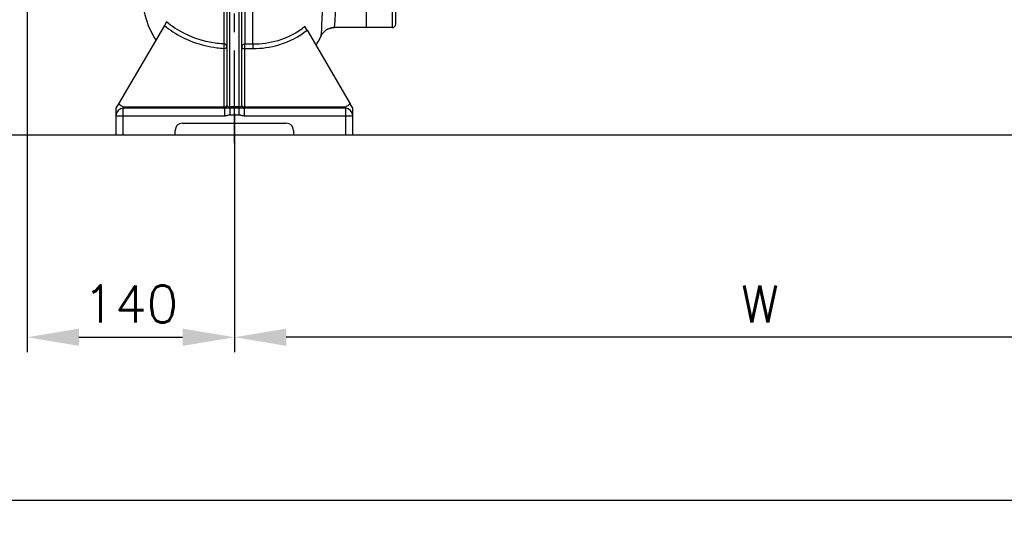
# Model space of a CAD drawing. Header units: millimetres. Extents: x 0 to 5940, y 0 to 4200.
# Tile 33 of 47: x 2069 to 2734, y 2365 to 2699. Entities that reach past the tile are written whole.
import ezdxf

# ---------------------------------------------------------------- set-up
doc = ezdxf.new("R2010")
doc.units = ezdxf.units.MM
doc.header["$LTSCALE"] = 50
doc.linetypes.add('MITTE', pattern=[2, 1.25, -0.25, 0.25, -0.25])
doc.layers.get('DEFPOINTS').update_dxf_attribs({"linetype": 'CONTINUOUS'})
for name, color, linetype in [('02-LINIE-035', 2, 'CONTINUOUS'), ('03-LINIE-050', 3, 'CONTINUOUS'), ('05-ACHSE', 1, 'MITTE'), ('06-MASSE1', 1, 'CONTINUOUS')]:
    doc.layers.add(name, color=color, linetype=linetype)
doc.styles.add('ACA_NORM', font='ROMANS.SHX')
doc.dimstyles.new('1-10', dxfattribs={"dimscale": 10, "dimtxt": 2.5, "dimasz": 3.5, "dimexe": 1, "dimexo": 0, "dimgap": 1, "dimtad": 1, "dimdec": 0, "dimzin": 0, "dimtxsty": 'ACA_NORM', "dimcen": 0, "dimadec": 0, "dimazin": 0, "dimtfac": 2.4, "dimtdec": 0, "dimtmove": 0, "dimatfit": 3, "dimfxl": 1, "dimtolj": 1, "dimtzin": 0, "dimarcsym": 0})

# ---------------------------------------------------------------- blocks, each defined once
blk = doc.blocks.new('*D1')
at = {"layer": '06-MASSE1', "color": 0, "lineweight": -2}
for p, q in [((2923.78, 2628.58), (2923.78, 2474.89)), ((2213.78, 2618.57), (2213.78, 2474.89)), ((2888.78, 2484.89), (2248.78, 2484.89))]:
    blk.add_line(p, q, dxfattribs=at)
at = {"layer": '06-MASSE1', "color": 0}
for points in [[(2248.78, 2490.73), (2248.78, 2479.06), (2213.78, 2484.89)], [(2888.78, 2490.73), (2888.78, 2479.06), (2923.78, 2484.89)]]:
    blk.add_solid(points, dxfattribs=at)
at = {"layer": 'DEFPOINTS', "color": 0}
for p in [(2923.78, 2628.58), (2213.78, 2618.57), (2213.78, 2484.89)]:
    blk.add_point(p, dxfattribs=at)
at = {"layer": '06-MASSE1', "color": 0, "insert": (2568.78, 2507.39), "char_height": 25, "attachment_point": 5, "style": 'ACA_NORM'}
blk.add_mtext('\\A1;W', dxfattribs=at)
blk = doc.blocks.new('*D2')
at = {"layer": '06-MASSE1', "color": 0, "lineweight": -2}
for p, q in [((4332.2, 2742.08), (4332.2, 2364.59)), ((1668.78, 2662.77), (1668.78, 2364.59)), ((4297.2, 2374.59), (1703.78, 2374.59))]:
    blk.add_line(p, q, dxfattribs=at)
at = {"layer": '06-MASSE1', "color": 0}
for points in [[(1703.78, 2380.42), (1703.78, 2368.76), (1668.78, 2374.59)], [(4297.2, 2380.42), (4297.2, 2368.76), (4332.2, 2374.59)]]:
    blk.add_solid(points, dxfattribs=at)
at = {"layer": 'DEFPOINTS', "color": 0}
for p in [(4332.2, 2742.08), (1668.78, 2662.77), (1668.78, 2374.59)]:
    blk.add_point(p, dxfattribs=at)
at = {"layer": '06-MASSE1', "color": 0, "insert": (3000.49, 2397.09), "char_height": 25, "attachment_point": 5, "style": 'ACA_NORM'}
blk.add_mtext('\\A1;2660', dxfattribs=at)
blk = doc.blocks.new('*D6')
at = {"layer": '06-MASSE1', "color": 0, "lineweight": -2}
for p, q in [((2073.78, 2763.32), (2073.78, 2474.89)), ((2213.78, 2636.15), (2213.78, 2474.89)), ((2108.78, 2484.89), (2178.78, 2484.89))]:
    blk.add_line(p, q, dxfattribs=at)
at = {"layer": '06-MASSE1', "color": 0}
for points in [[(2108.78, 2490.73), (2108.78, 2479.06), (2073.78, 2484.89)], [(2178.78, 2490.73), (2178.78, 2479.06), (2213.78, 2484.89)]]:
    blk.add_solid(points, dxfattribs=at)
at = {"layer": 'DEFPOINTS', "color": 0}
for p in [(2073.78, 2763.32), (2213.78, 2636.15), (2213.78, 2484.89)]:
    blk.add_point(p, dxfattribs=at)
at = {"layer": '06-MASSE1', "color": 0, "insert": (2143.78, 2507.39), "char_height": 25, "attachment_point": 5, "style": 'ACA_NORM'}
blk.add_mtext('\\A1;140', dxfattribs=at)

msp = doc.modelspace()

# ---------------------------------------------------------------- linework, layer by layer
at = {"layer": '02-LINIE-035'}
for p, q in [((2226.28, 2682.84), (2226.28, 2772.23)), ((2210.78, 2640.59), (2210.78, 2720.48)), ((2216.78, 2720.48), (2216.78, 2640.59)), ((2206.92, 2682.97), (2206.92, 2719.93)), ((2208.78, 2718.55), (2208.78, 2641.58)), ((2218.78, 2641.58), (2218.78, 2718.41)), ((2220.78, 2719.79), (2220.78, 2682.84)), ((2320.28, 2708.79), (2320.28, 2694.08)), ((2322.78, 2696.58), (2322.78, 2711.05)), ((2302.78, 2704.8), (2302.78, 2694.08)), ((2302.78, 2704.8), (2302.78, 2694.08)), ((2166.6, 2695.59), (2135.49, 2642.51)), ((2168, 2697.99), (2166.6, 2695.59)), ((2262.87, 2692.33), (2261.47, 2694.73)), ((2302.78, 2694.08), (2281.27, 2694.08)), ((2320.28, 2694.08), (2302.78, 2694.08)), ((2262.87, 2692.33), (2292.06, 2642.51)), ((2220.78, 2679.94), (2220.78, 2682.84)), ((2226.28, 2682.84), (2220.78, 2682.84)), ((2226.28, 2682.84), (2226.28, 2679.94)), ((2206.78, 2680.07), (2206.78, 2640.43)), ((2220.78, 2640.43), (2220.78, 2679.94)), ((2220.78, 2679.94), (2226.28, 2679.94)), ((2135.49, 2642.51), (2133.78, 2639.58)), ((2138.78, 2639.58), (2138.78, 2640.43)), ((2206.78, 2640.43), (2138.78, 2640.43)), ((2206.78, 2639.58), (2206.78, 2640.43)), ((2216.78, 2640.59), (2210.78, 2640.59)), ((2210.78, 2639.77), (2210.78, 2640.59)), ((2216.78, 2639.77), (2216.78, 2640.59)), ((2220.78, 2640.43), (2220.78, 2639.58)), ((2288.78, 2640.43), (2220.78, 2640.43)), ((2288.78, 2640.43), (2288.78, 2639.58)), ((2293.78, 2639.58), (2292.06, 2642.51)), ((2133.78, 2639.58), (2133.78, 2634.58)), ((2133.78, 2634.58), (2133.78, 2621.58)), ((2133.78, 2634.58), (2138.78, 2634.58)), ((2207.05, 2639.58), (2138.78, 2639.58)), ((2138.78, 2634.58), (2138.78, 2639.58)), ((2138.78, 2634.58), (2207.05, 2634.58)), ((2138.78, 2621.58), (2138.78, 2634.58)), ((2207.05, 2639.58), (2207.05, 2634.58)), ((2216.78, 2639.77), (2210.78, 2639.77)), ((2210.78, 2639.77), (2210.78, 2635.23)), ((2210.78, 2635.23), (2216.78, 2635.23)), ((2216.78, 2639.77), (2216.78, 2635.23)), ((2288.78, 2639.58), (2220.51, 2639.58)), ((2220.51, 2639.58), (2220.51, 2634.58)), ((2220.51, 2634.58), (2288.78, 2634.58)), ((2288.78, 2639.58), (2288.78, 2634.58)), ((2288.78, 2634.58), (2293.78, 2634.58)), ((2288.78, 2634.58), (2288.78, 2621.58)), ((2293.78, 2634.58), (2293.78, 2639.58)), ((2293.78, 2621.58), (2293.78, 2634.58)), ((2178.78, 2629.58), (2248.78, 2629.58)), ((2173.78, 2621.58), (2173.78, 2624.58)), ((2253.78, 2624.58), (2253.78, 2621.58))]:
    msp.add_line(p, q, dxfattribs=at)
for centre, radius, start, end in [((2211.28, 2718.06), 60, 184.19522, 212.67909), ((2320.28, 2696.58), 2.5, 270, 0), ((2226.28, 2708.06), 50, 328.56211, 336.50663), ((2206.78, 2641.58), 2, 270, 0), ((2220.78, 2641.58), 2, 180, 270), ((2138.78, 2634.58), 5, 90, 180), ((2288.78, 2634.58), 5, 0, 90), ((2178.78, 2624.58), 5, 90, 180), ((2248.78, 2624.58), 5, 0, 90)]:
    msp.add_arc(centre, radius, start, end, dxfattribs=at)
for centre, major_axis, ratio, start_param, end_param in [((2206.78, 2681.22), (0.12, 2), 0.041992, 4.100825, 5.779704), ((2206.78, 2681.22), (2, 0), 0.575177, 4.712389, 6.283185), ((2206.78, 2681.22), (2, 0), 0.87544, 0, 1.498152), ((2220.78, 2681.09), (-2, 0), 0.875397, 4.712389, 6.283185), ((2220.78, 2681.09), (-2, 0), 0.575177, 0, 1.570796), ((2206.78, 2641.58), (2, 0), 0.575177, 4.712389, 6.283185), ((2210.78, 2641.58), (-2, 0), 0.49454, 0, 1.570796), ((2216.78, 2641.58), (-2, 0), 0.49454, 1.570796, 3.141593), ((2220.78, 2641.58), (-2, 0), 0.575177, 0, 1.570796)]:
    msp.add_ellipse(centre, major_axis=major_axis, ratio=ratio, start_param=start_param, end_param=end_param, dxfattribs=at)
for points, knots in [([(2273.73, 2727.27), (2273.63, 2723.47), (2273.53, 2719.91), (2272.92, 2698.84), (2272.43, 2688.82), (2272.13, 2688.12)], [31.024398, 31.024398, 31.024398, 31.024398, 32.78274, 32.78274, 42.282358, 42.282358, 42.282358, 42.282358]), ([(2166.6, 2695.59), (2168.38, 2694.07), (2170.27, 2692.63), (2180.77, 2685.64), (2191.08, 2681.89), (2203.51, 2680.32), (2205.14, 2680.17), (2206.78, 2680.07)], [-4.515734, -4.515734, -4.515734, -4.515734, -3.747305, -3.747305, -0.492075, -0.492075, 0, 0, 0, 0]), ([(2206.92, 2682.97), (2205.34, 2683.06), (2203.76, 2683.21), (2191.74, 2684.72), (2181.75, 2688.35), (2171.58, 2695.12), (2169.74, 2696.51), (2168, 2697.99)], [0, 0, 0, 0, 0.492075, 0.492075, 3.747305, 3.747305, 4.520869, 4.520869, 4.520869, 4.520869]), ([(2261.47, 2694.73), (2256.28, 2690.51), (2249.94, 2687.23), (2237.7, 2683.65), (2231.94, 2682.84), (2226.28, 2682.84)], [13.245892, 13.245892, 13.245892, 13.245892, 15.516871, 15.516871, 17.284641, 17.284641, 17.284641, 17.284641]), ([(2278.83, 2693.78), (2277.78, 2693.52), (2276.89, 2693.11), (2275.28, 2692.16), (2274.64, 2691.6), (2273.69, 2690.64), (2273.36, 2690.21), (2272.85, 2689.49), (2272.67, 2689.18), (2272.38, 2688.65), (2272.27, 2688.43), (2272.17, 2688.2), (2272.15, 2688.16), (2272.13, 2688.12)], [-42.6519244, -42.6519244, -42.6519244, -42.6519244, -42.5928957, -42.5928957, -42.5189824, -42.5189824, -42.4450692, -42.4450692, -42.3711559, -42.3711559, -42.2972426, -42.2972426, -42.282358, -42.282358, -42.282358, -42.282358]), ([(2276.3, 2692.77), (2276.59, 2692.93), (2276.9, 2693.09), (2278.22, 2693.67), (2279.41, 2693.99), (2280.86, 2694.08), (2281.06, 2694.08), (2281.27, 2694.08)], [42.170118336, 42.170118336, 42.170118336, 42.170118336, 42.172155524, 42.172155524, 42.178053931, 42.178053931, 42.179014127, 42.179014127, 42.179014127, 42.179014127]), ([(2281.27, 2694.08), (2281.26, 2694.08), (2281.25, 2694.08), (2280.43, 2694.08), (2279.62, 2693.98), (2278.83, 2693.78)], [-1.1626686, -1.1626686, -1.1626686, -1.1626686, -1.1608815, -1.1608815, -0.9155392, -0.9155392, -0.9155392, -0.9155392]), ([(2226.28, 2679.94), (2232.17, 2679.94), (2238.16, 2680.78), (2250.88, 2684.51), (2257.48, 2687.93), (2262.87, 2692.33)], [-17.284641, -17.284641, -17.284641, -17.284641, -15.516871, -15.516871, -13.245999, -13.245999, -13.245999, -13.245999]), ([(2138.78, 2640.43), (2138.1, 2640.78), (2137.35, 2641.17), (2136.24, 2641.89), (2135.84, 2642.19), (2135.49, 2642.51)], [0, 0, 0, 0, 0.2408513, 0.2408513, 0.3908869, 0.3908869, 0.3908869, 0.3908869]), ([(2292.06, 2642.51), (2291.71, 2642.19), (2291.31, 2641.89), (2290.21, 2641.17), (2289.46, 2640.78), (2288.78, 2640.43)], [2.7661557, 2.7661557, 2.7661557, 2.7661557, 2.9161912, 2.9161912, 3.1570426, 3.1570426, 3.1570426, 3.1570426]), ([(2210.78, 2639.77), (2208.55, 2639.77), (2208.53, 2639.72), (2207.91, 2639.65), (2207.71, 2639.63), (2207.42, 2639.6), (2207.32, 2639.59), (2207.16, 2639.58), (2207.1, 2639.58), (2207.05, 2639.58)], [-0.3795117, -0.3795117, -0.3795117, -0.3795117, -0.244785, -0.244785, -0.1233413, -0.1233413, -0.047439, -0.047439, 0, 0, 0, 0]), ([(2207.05, 2634.58), (2207.21, 2634.58), (2207.36, 2634.59), (2207.78, 2634.61), (2208.03, 2634.64), (2208.68, 2634.74), (2209.08, 2634.83), (2209.9, 2635.05), (2210.33, 2635.23), (2210.78, 2635.23)], [0, 0, 0, 0, 0.047439, 0.047439, 0.1233413, 0.1233413, 0.244785, 0.244785, 0.3795117, 0.3795117, 0.3795117, 0.3795117]), ([(2220.51, 2639.58), (2220.38, 2639.58), (2220.24, 2639.59), (2219.92, 2639.62), (2219.74, 2639.64), (2219.36, 2639.68), (2219.19, 2639.7), (2218.78, 2639.73), (2218.6, 2639.74), (2218.11, 2639.76), (2217.88, 2639.76), (2217.33, 2639.77), (2217.06, 2639.77), (2216.78, 2639.77)], [-0.379521, -0.379521, -0.379521, -0.379521, -0.2676936, -0.2676936, -0.1567258, -0.1567258, -0.0873709, -0.0873709, -0.0440241, -0.0440241, -0.0169323, -0.0169323, 0, 0, 0, 0]), ([(2216.78, 2635.23), (2216.84, 2635.23), (2216.89, 2635.23), (2217.04, 2635.21), (2217.13, 2635.19), (2217.36, 2635.14), (2217.5, 2635.1), (2217.86, 2635), (2218.08, 2634.93), (2218.66, 2634.79), (2219.03, 2634.71), (2219.76, 2634.61), (2220.14, 2634.58), (2220.51, 2634.58)], [0, 0, 0, 0, 0.0169323, 0.0169323, 0.0440241, 0.0440241, 0.0873709, 0.0873709, 0.1567258, 0.1567258, 0.2676936, 0.2676936, 0.379521, 0.379521, 0.379521, 0.379521])]:
    msp.add_open_spline(points, degree=3, knots=knots, dxfattribs=at)
for points in [[(2281.27, 2694.08), (2281.48, 2694.14), (2281.79, 2697.86), (2282.15, 2704.87)], [(2281.27, 2694.08), (2281.27, 2694.08), (2281.27, 2694.08), (2281.27, 2694.08)]]:
    msp.add_open_spline(points, degree=3, dxfattribs=at)
at = {"layer": '03-LINIE-050'}
msp.add_line((1391.03, 2621.58), (4502.48, 2621.58), dxfattribs=at)
at = {"layer": '05-ACHSE'}
msp.add_line((2213.78, 2616.11), (2213.78, 3159.58), dxfattribs=at)

# ---------------------------------------------------------------- dimensions: what is measured, and where the dimension line sits
at = {"layer": '06-MASSE1'}
dim = msp.add_linear_dim(base=(2213.78, 2484.89), p1=(2073.78, 2763.32), p2=(2213.78, 2636.15), angle=180, dimstyle='1-10', dxfattribs=at)
dim.commit()
dim.dimension.update_dxf_attribs({"geometry": '*D6', "text_midpoint": (2143.78, 2507.39)})
dim = msp.add_linear_dim(base=(1668.78, 2374.59), p1=(4332.2, 2742.08), p2=(1668.78, 2662.77), dimstyle='1-10', override={"dimrnd": 10}, dxfattribs=at)
dim.commit()
dim.dimension.update_dxf_attribs({"geometry": '*D2', "text_midpoint": (3000.49, 2397.09)})
dim = msp.add_linear_dim(base=(2213.78, 2484.89), p1=(2923.78, 2628.58), p2=(2213.78, 2618.57), text='W', dimstyle='1-10', dxfattribs=at)
dim.commit()
dim.dimension.update_dxf_attribs({"geometry": '*D1', "text_midpoint": (2568.78, 2507.39)})

doc.saveas('drawing.dxf')
